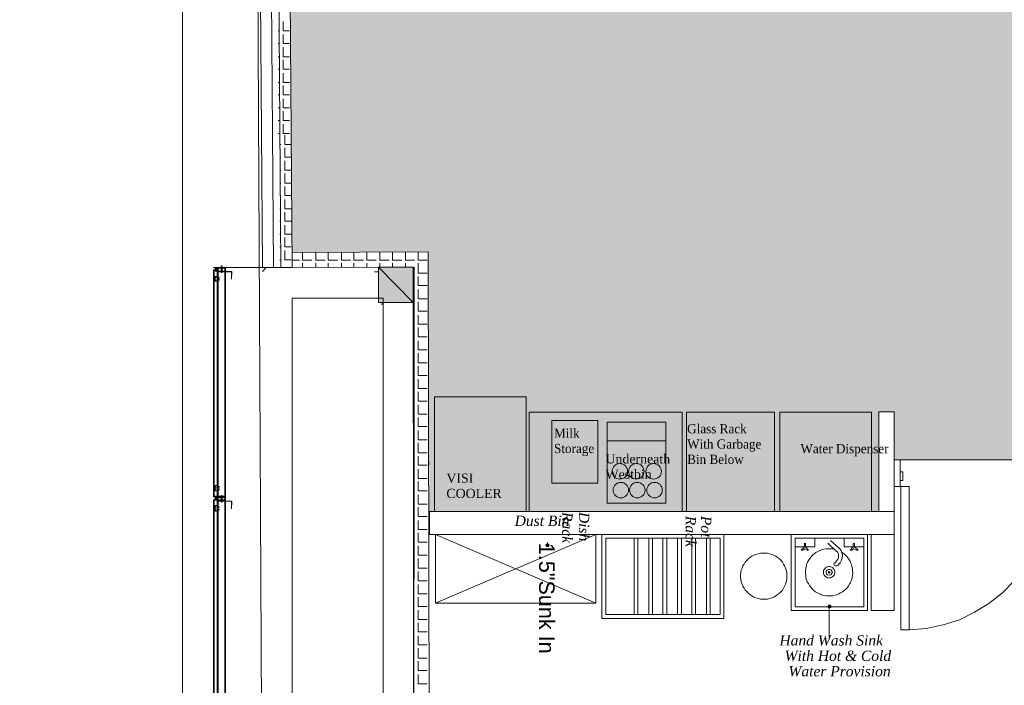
# Model space of a CAD drawing. Header units: millimetres. Extents: x 140304 to 319987, y -10756 to 142544.
# Tile 170 of 203: x 169269 to 175710, y 69028 to 73379. Entities that reach past the tile are written whole.
import ezdxf

# ---------------------------------------------------------------- set-up
doc = ezdxf.new("R2010")
doc.units = ezdxf.units.MM
doc.header["$LTSCALE"] = 10
doc.linetypes.add('ACAD_ISO02W100', pattern=[15, 12, -3])
doc.layers.get('0').update_dxf_attribs({"linetype": 'CONTINUOUS'})
doc.layers.get('Defpoints').update_dxf_attribs({"color": 253, "linetype": 'CONTINUOUS'})
for name, color, linetype, lineweight in [('A wall', 1, 'CONTINUOUS', 15), ('A3-DIM', 7, 'CONTINUOUS', 13), ('ele_15', 34, 'CONTINUOUS', 15), ('ELECT', 30, 'ACAD_ISO02W100', 30), ('EQUIPMENT', 13, 'CONTINUOUS', 18), ('FLOORING', 30, 'CONTINUOUS', 15), ('T', 2, 'CONTINUOUS', 20)]:
    doc.layers.add(name, color=color, linetype=linetype, lineweight=lineweight)
doc.layers.add('Equipment Name', color=7, linetype='CONTINUOUS')
doc.layers.add('TEXT', color=150, linetype='CONTINUOUS')
doc.layers.add('H', color=7, linetype='CONTINUOUS', lineweight=53, true_color=0x0000d1)
doc.layers.add('hatch', color=7, linetype='CONTINUOUS', lineweight=0, true_color=0x919191)
doc.styles.add('ARIAL', font='arial.ttf')
doc.styles.get("Standard").update_dxf_attribs({"font": 'verdana.ttf'})
doc.styles.add('style12', font='BOOKOSI.TTF')

# ---------------------------------------------------------------- blocks, each defined once
blk = doc.blocks.new('A$C54c34bd5')
at = {"layer": 'EQUIPMENT'}
blk.add_line((0, 407.7), (385, 407.7), dxfattribs=at)
blk.add_lwpolyline([(0, 530), (385, 530), (385, 0), (0, 0), (0, 530)], dxfattribs=at)
for centre in [(83.6, 208.4), (191.4, 208.4), (304.3, 208.4), (89.9, 85.8), (197.7, 85.8), (310.6, 85.8)]:
    blk.add_circle(centre, 50.7, dxfattribs=at)
blk = doc.blocks.new('Base lucknow')
at = {"layer": 'H', "linetype": 'Continuous'}
for points in [[(141585.8, 91425.6), (141585.8, 91656.9), (141814.2, 91656.9), (141814.2, 91425.6), (141585.8, 91425.6)], [(142681.8, 89837.1), (142686.2, 89844.5), (142693.6, 89849), (142699.6, 89844.5), (142693.6, 89837.1), (142681.8, 89837.1)], [(142686.2, 89831.3), (142681.8, 89837.1), (142693.6, 89837.1), (142693.6, 89826.8), (142686.2, 89831.3)], [(142699.6, 89831.3), (142693.6, 89826.8), (142693.6, 89837.1), (142699.6, 89844.5), (142704.1, 89837.1), (142699.6, 89831.3)], [(144529.7, 89432.3), (144526.8, 89439.7), (144529.7, 89447.1), (144537.2, 89450.1), (144537.2, 89439.7), (144529.7, 89432.3)], [(144529.7, 89432.3), (144537.2, 89439.7), (144547.5, 89439.7), (144544.6, 89432.3), (144529.7, 89432.3)], [(144537.2, 89439.7), (144537.2, 89450.1), (144544.6, 89447.1), (144547.5, 89439.7), (144537.2, 89439.7)]]:
    blk.add_hatch(color=256, dxfattribs=at).paths.add_polyline_path(points)
for points in [[(140762.7, 100502.1), (140828, 91654)], [(140833.9, 100502.1), (140899.1, 91654)], [(140564, 91664.3), (140556.6, 91664.3)], [(140556.6, 91656.9), (140556.6, 91664.3)], [(140561, 91621.3), (140561, 91667.3)], [(140561, 91664.3), (140561, 91656.9)], [(140561, 91664.3), (140561, 91656.9)], [(140564, 91664.3), (140564, 91656.9)], [(140538.7, 91654), (140507.6, 91654)], [(140531.3, 91639.2), (140507.6, 91639.2)], [(140507.6, 91639.2), (140507.6, 91361.8)], [(140531.3, 91639.2), (140507.6, 91639.2)], [(140507.6, 91639.2), (140507.6, 91361.8)], [(140531.3, 91636.1), (140510.6, 91636.1)], [(140510.6, 91636.1), (140510.6, 91361.8)], [(140531.3, 91636.1), (140510.6, 91636.1)], [(140510.6, 91636.1), (140510.6, 91361.8)], [(140531.3, 91654), (140518, 91654)], [(140518, 91654), (140531.3, 91654)], [(140525.4, 91649.5), (140518, 91654)], [(140518, 91654), (140518, 91639.2)], [(140518, 91643.5), (140518, 91649.5)], [(140518, 91649.5), (140525.4, 91649.5)], [(140525.4, 91639.2), (140518, 91643.5)], [(140518, 91639.2), (140525.4, 91639.2)], [(140518, 91631.7), (140531.3, 91636.1)], [(140535.8, 91631.7), (140518, 91631.7)], [(140535.8, 91596.1), (140518, 91596.1)], [(140518, 91596.1), (140518, 91565)], [(140520.9, 91642.1), (140520.9, 91651)], [(140520.9, 91642.1), (140520.9, 91651)], [(140520.9, 91642.1), (140520.9, 91651)], [(140520.9, 91642.1), (140520.9, 91651)], [(140531.3, 91639.2), (140520.9, 91639.2)], [(140520.9, 91639.2), (140531.3, 91639.2)], [(140523.9, 91642.1), (140523.9, 91652.4)], [(140523.9, 91642.1), (140523.9, 91651)], [(140523.9, 91642.1), (140523.9, 91651)], [(140523.9, 91642.1), (140523.9, 91651)], [(140525.4, 91639.2), (140525.4, 91628.7)], [(140526.9, 91642.1), (140528.4, 91652.4)], [(140531.3, 91636.1), (140531.3, 91654)], [(140531.3, 91654), (140531.3, 91639.2)], [(140531.3, 91639.2), (140531.3, 91654)], [(140531.3, 91649.5), (140531.3, 91643.5)], [(140531.3, 91643.5), (140531.3, 91649.5)], [(140531.3, 91649.5), (140531.3, 91643.5)], [(140531.3, 91643.5), (140531.3, 91649.5)], [(140531.3, 91646.6), (140538.7, 91646.6)], [(140531.3, 91646.6), (140538.7, 91646.6)], [(140531.3, 91636.1), (140531.3, 91361.8)], [(140531.3, 91596.1), (140531.3, 91565)], [(140535.8, 91654), (140535.8, 91628.7)], [(140584.7, 91654), (140535.8, 91654)], [(140535.8, 91654), (140535.8, 91631.7)], [(140535.8, 91628.7), (140584.7, 91628.7)], [(140535.8, 91628.7), (140535.8, 91358.8)], [(140535.8, 91565), (140535.8, 91596.1)], [(140538.7, 91649.5), (140538.7, 91631.7)], [(140581.8, 91649.5), (140538.7, 91649.5)], [(140538.7, 91631.7), (140581.8, 91631.7)], [(140627.7, 91628.7), (140538.7, 91628.7)], [(140538.7, 91628.7), (140538.7, 91358.8)], [(140538.7, 91625.8), (140624.8, 91625.8)], [(140556.6, 91656.9), (140564, 91656.9)], [(140556.6, 91654), (140564, 91654)], [(140564, 91654), (140556.6, 91654)], [(140556.6, 91654), (140564, 91654)], [(140556.6, 91625.8), (140556.6, 91654)], [(140564, 91625.8), (140556.6, 91625.8)], [(140564, 91625.8), (140556.6, 91625.8)], [(140556.6, 91625.8), (140564, 91625.8)], [(140564, 91621.3), (140556.6, 91621.3)], [(140561, 91654), (140561, 91625.8)], [(140561, 91654), (140561, 91625.8)], [(140564, 91654), (140564, 91625.8)], [(140581.8, 91631.7), (140581.8, 91649.5)], [(140581.8, 91628.7), (140581.8, 91358.8)], [(140584.7, 91628.7), (140584.7, 91654)], [(140584.7, 91628.7), (140584.7, 91358.8)], [(140620.3, 91628.7), (140627.7, 91621.3)], [(140620.3, 91628.7), (140627.7, 91621.3)], [(140624.8, 91578.3), (140627.7, 91628.7)], [(140624.8, 91625.8), (140624.8, 91578.3)], [(140828, 91654), (141820.1, 91656.9)], [(140828, 91628.7), (140851.7, 91654)], [(141812.7, 91656.9), (141022.2, 91654)], [(141560.6, 91625.8), (141585.8, 91625.8)], [(141812.7, 91656.9), (141585.8, 91656.9)], [(141585.8, 91656.9), (141812.7, 91425.6)], [(141585.8, 91656.9), (141812.7, 91425.6)], [(141585.8, 91425.6), (141585.8, 91656.9)], [(141585.8, 91425.6), (141585.8, 91656.9)], [(141812.7, 91425.6), (141812.7, 91656.9)], [(141812.7, 91656.9), (141812.7, 91425.6)], [(141820.1, 91656.9), (141817.2, 87578.4)], [(140525.4, 91590.1), (140518, 91590.1)], [(140525.4, 91572.4), (140518, 91572.4)], [(140518, 91565), (140535.8, 91565)], [(140531.3, 91593.2), (140531.3, 91585.8)], [(140531.3, 91585.8), (140531.3, 91593.2)], [(140531.3, 91593.2), (140531.3, 91585.8)], [(140531.3, 91585.8), (140531.3, 91593.2)], [(140531.3, 91590.1), (140546.1, 91590.1)], [(140531.3, 91585.8), (140546.1, 91585.8)], [(140531.3, 91567.9), (140531.3, 91575.3)], [(140531.3, 91575.3), (140531.3, 91567.9)], [(140531.3, 91567.9), (140531.3, 91575.3)], [(140531.3, 91575.3), (140531.3, 91567.9)], [(140531.3, 91575.3), (140546.1, 91575.3)], [(140531.3, 91572.4), (140546.1, 91572.4)], [(141812.7, 91425.6), (141585.8, 91425.6)], [(141606.6, 91412.2), (141617, 91425.6)], [(140507.6, 90154.5), (140507.6, 91382.5)], [(140507.6, 90154.5), (140507.6, 91382.5)], [(140510.6, 90159), (140510.6, 91382.5)], [(140510.6, 90159), (140510.6, 91382.5)], [(140531.3, 90159), (140531.3, 91382.5)], [(140535.8, 90159), (140535.8, 91382.5)], [(140538.7, 90159), (140538.7, 91382.5)], [(140581.8, 90159), (140581.8, 91382.5)], [(140584.7, 90159), (140584.7, 91382.5)], [(144959.9, 90397.8), (144959.9, 90222.7)], [(144998.4, 90397.8), (144959.9, 90397.8)], [(144959.9, 90397.8), (144959.9, 90222.7)], [(144998.4, 90222.7), (144998.4, 90397.8)], [(145016.2, 90319.2), (144998.4, 90319.2)], [(145016.2, 90261.3), (145016.2, 90319.2)], [(144998.4, 90261.3), (145016.2, 90261.3)], [(140518, 90194.6), (140518, 90230.2)], [(140518, 90230.2), (140535.8, 90230.2)], [(140525.4, 90219.8), (140518, 90219.8)], [(140525.4, 90205), (140518, 90205)], [(140535.8, 90194.6), (140518, 90194.6)], [(140531.3, 90194.6), (140531.3, 90230.2)], [(140531.3, 90225.8), (140531.3, 90215.3)], [(140531.3, 90215.3), (140531.3, 90225.8)], [(140531.3, 90225.8), (140531.3, 90215.3)], [(140531.3, 90215.3), (140531.3, 90225.8)], [(140531.3, 90222.7), (140546.1, 90222.7)], [(140531.3, 90219.8), (140546.1, 90219.8)], [(140531.3, 90202), (140531.3, 90207.9)], [(140531.3, 90207.9), (140531.3, 90202)], [(140531.3, 90202), (140531.3, 90207.9)], [(140531.3, 90207.9), (140531.3, 90202)], [(140531.3, 90205), (140546.1, 90205)], [(140531.3, 90202), (140546.1, 90202)], [(140535.8, 90230.2), (140535.8, 90194.6)], [(144959.9, 90222.7), (144998.4, 90222.7)], [(145002.8, 90222.7), (145002.8, 89286.9)], [(145059.2, 90222.7), (145002.8, 90222.7)], [(145059.2, 89286.9), (145059.2, 90222.7)], [(140531.3, 90154.5), (140507.6, 90154.5)], [(140531.3, 90154.5), (140507.6, 90154.5)], [(140538.7, 90154.5), (140507.6, 90154.5)], [(140531.3, 90136.7), (140507.6, 90136.7)], [(140507.6, 90136.7), (140507.6, 89863.9)], [(140531.3, 90136.7), (140507.6, 90136.7)], [(140507.6, 90136.7), (140507.6, 89863.9)], [(140531.3, 90159), (140510.6, 90159)], [(140531.3, 90159), (140510.6, 90159)], [(140531.3, 90133.8), (140510.6, 90133.8)], [(140510.6, 90133.8), (140510.6, 89863.9)], [(140531.3, 90133.8), (140510.6, 90133.8)], [(140510.6, 90133.8), (140510.6, 89863.9)], [(140535.8, 90159), (140518, 90159)], [(140518, 90159), (140531.3, 90159)], [(140531.3, 90151.6), (140518, 90154.5)], [(140518, 90154.5), (140531.3, 90151.6)], [(140518, 90151.6), (140525.4, 90151.6)], [(140525.4, 90151.6), (140518, 90151.6)], [(140518, 90151.6), (140518, 90136.7)], [(140518, 90141.2), (140518, 90148.6)], [(140518, 90136.7), (140525.4, 90141.2)], [(140525.4, 90141.2), (140518, 90141.2)], [(140535.8, 90133.8), (140518, 90133.8)], [(140518, 90133.8), (140531.3, 90133.8)], [(140520.9, 90139.7), (140520.9, 90150.1)], [(140520.9, 90139.7), (140520.9, 90150.1)], [(140520.9, 90139.7), (140520.9, 90150.1)], [(140520.9, 90139.7), (140520.9, 90150.1)], [(140531.3, 90141.2), (140520.9, 90141.2)], [(140520.9, 90141.2), (140531.3, 90136.7)], [(140520.9, 90136.7), (140528.4, 90136.7)], [(140523.9, 90139.7), (140523.9, 90150.1)], [(140523.9, 90139.7), (140523.9, 90150.1)], [(140523.9, 90139.7), (140523.9, 90150.1)], [(140523.9, 90139.7), (140523.9, 90150.1)], [(140525.4, 90151.6), (140525.4, 90161.9)], [(140525.4, 90141.2), (140525.4, 90130.8)], [(140526.9, 90139.7), (140528.4, 90150.1)], [(140531.3, 90159), (140531.3, 90141.2)], [(140531.3, 90133.8), (140531.3, 90151.6)], [(140531.3, 90151.6), (140531.3, 90141.2)], [(140531.3, 90136.7), (140531.3, 90151.6)], [(140531.3, 90148.6), (140538.7, 90148.6)], [(140531.3, 90144.2), (140538.7, 90144.2)], [(140531.3, 90133.8), (140531.3, 89863.9)], [(140535.8, 90133.8), (140535.8, 90159)], [(140535.8, 90159), (140584.7, 90159)], [(140535.8, 90141.2), (140535.8, 90159)], [(140535.8, 90154.5), (140535.8, 90126.4)], [(140584.7, 90154.5), (140535.8, 90154.5)], [(140535.8, 90151.6), (140535.8, 90133.8)], [(140584.7, 90133.8), (140535.8, 90133.8)], [(140535.8, 90126.4), (140584.7, 90126.4)], [(140535.8, 90126.4), (140535.8, 89856.5)], [(140538.7, 90136.7), (140538.7, 90154.5)], [(140538.7, 90154.5), (140581.8, 90154.5)], [(140538.7, 90151.6), (140538.7, 90130.8)], [(140581.8, 90151.6), (140538.7, 90151.6)], [(140581.8, 90136.7), (140538.7, 90136.7)], [(140538.7, 90130.8), (140581.8, 90130.8)], [(140538.7, 90126.4), (140624.8, 90126.4)], [(140627.7, 90126.4), (140538.7, 90126.4)], [(140538.7, 90126.4), (140538.7, 89856.5)], [(140549.2, 90126.4), (140543.2, 90126.4)], [(140556.6, 90126.4), (140549.2, 90126.4)], [(140564, 90161.9), (140556.6, 90161.9)], [(140556.6, 90159), (140564, 90159)], [(140556.6, 90154.5), (140564, 90154.5)], [(140564, 90154.5), (140556.6, 90154.5)], [(140556.6, 90154.5), (140564, 90154.5)], [(140556.6, 90126.4), (140556.6, 90154.5)], [(140564, 90126.4), (140556.6, 90126.4)], [(140556.6, 90123.4), (140564, 90126.4)], [(140564, 90123.4), (140556.6, 90123.4)], [(140564, 90123.4), (140556.6, 90123.4)], [(140564, 90123.4), (140556.6, 90123.4)], [(140561, 90119), (140561, 90166.4)], [(140561, 90154.5), (140561, 90126.4)], [(140561, 90154.5), (140561, 90126.4)], [(140564, 90154.5), (140564, 90126.4)], [(140571.4, 90126.4), (140564, 90126.4)], [(140577.3, 90126.4), (140571.4, 90126.4)], [(140581.8, 90154.5), (140581.8, 90136.7)], [(140581.8, 90130.8), (140581.8, 90151.6)], [(140581.8, 90126.4), (140581.8, 89856.5)], [(140584.7, 90159), (140584.7, 90133.8)], [(140584.7, 90126.4), (140584.7, 90154.5)], [(140584.7, 90126.4), (140584.7, 89856.5)], [(140627.7, 90126.4), (140620.3, 90126.4)], [(140624.8, 90126.4), (140624.8, 90077.4)], [(140624.8, 90077.4), (140627.7, 90126.4)], [(140535.8, 90098.2), (140518, 90098.2)], [(140518, 90098.2), (140518, 90062.6)], [(140525.4, 90087.8), (140518, 90087.8)], [(140525.4, 90070), (140518, 90070)], [(140518, 90062.6), (140535.8, 90062.6)], [(140531.3, 90098.2), (140531.3, 90062.6)], [(140531.3, 90090.8), (140531.3, 90083.3)], [(140531.3, 90083.3), (140531.3, 90090.8)], [(140531.3, 90090.8), (140531.3, 90083.3)], [(140531.3, 90083.3), (140531.3, 90090.8)], [(140531.3, 90090.8), (140546.1, 90090.8)], [(140531.3, 90087.8), (140546.1, 90087.8)], [(140531.3, 90065.6), (140531.3, 90073)], [(140531.3, 90073), (140531.3, 90065.6)], [(140531.3, 90065.6), (140531.3, 90073)], [(140531.3, 90073), (140531.3, 90065.6)], [(140531.3, 90073), (140546.1, 90073)], [(140531.3, 90070), (140546.1, 90070)], [(140535.8, 90062.6), (140535.8, 90098.2)], [(141919.5, 89909.9), (141919.5, 90059.6)], [(140507.6, 88653.6), (140507.6, 89884.6)], [(140507.6, 88653.6), (140507.6, 89884.6)], [(140510.6, 88656.6), (140510.6, 89884.6)], [(140510.6, 88656.6), (140510.6, 89884.6)], [(140531.3, 88656.6), (140531.3, 89884.6)], [(140535.8, 88656.6), (140535.8, 89884.6)], [(140538.7, 88656.6), (140538.7, 89884.6)], [(140581.8, 88656.6), (140581.8, 89884.6)], [(140584.7, 88656.6), (140584.7, 89884.6)], [(145668.8, 89528.6), (145745.9, 89607.3)], [(145579.8, 89457.5), (145668.8, 89528.6)], [(145486.3, 89401.1), (145579.8, 89457.5)], [(145280.2, 89318.1), (145387, 89350.7)], [(145387, 89350.7), (145486.3, 89401.1)], [(145002.8, 89286.9), (145059.2, 89286.9)], [(145059.2, 89286.9), (145170.4, 89294.3)], [(145170.4, 89294.3), (145280.2, 89318.1)]]:
    blk.add_lwpolyline(points)
at = {"layer": 'A wall', "ltscale": 0.25}
for points in [[(140828, 87446.4), (140762.7, 100502.1)], [(140955.5, 100502.1), (141022.2, 91654)], [(140921.2, 95383.4), (140948, 91654)], [(141912.1, 91756.3), (141019.3, 91753.3)], [(141919.5, 87680.7), (141912.1, 91756.3)], [(140584.7, 91654), (141022.2, 91654)], [(141019.3, 91654), (141820.1, 91656.9)], [(141817.2, 87581.4), (141812.7, 91656.9)], [(141022.2, 91453.8), (141022.2, 87532.4)], [(141022.2, 91453.8), (141617, 91453.8)], [(141617, 91453.8), (141617, 87532.4)], [(144860.5, 90059.6), (144860.5, 90710.7)], [(144860.5, 90710.7), (144959.9, 90710.7)], [(144959.9, 90710.7), (144959.9, 90059.6)], [(141919.5, 90059.6), (144959.9, 90059.6)], [(144959.9, 90059.6), (144860.5, 90059.6)], [(144959.9, 89411.5), (144959.9, 90059.6)], [(144959.9, 89909.9), (141919.5, 89909.9)], [(144959.9, 89909.9), (144810, 89909.9)], [(144810, 89909.9), (144810, 89411.5)], [(144810, 89411.5), (144959.9, 89411.5)]]:
    blk.add_lwpolyline(points, dxfattribs=at)
at = {"layer": 'A3-DIM'}
blk.add_lwpolyline([(142553, 90059.6), (141953, 90059.6), (141953, 90809.6), (142553, 90809.6)], close=True, dxfattribs=at)
at = {"layer": 'EQUIPMENT', "color": 32, "ltscale": 0.2}
for points in [[(143573.4, 90709.6), (142573.1, 90709.6), (142573.1, 90059.6), (143573.4, 90059.6)], [(143602.6, 90059.6), (144177.6, 90059.6), (144177.6, 90709.6), (143602.6, 90709.6)]]:
    blk.add_lwpolyline(points, close=True, dxfattribs=at)
at = {"layer": 'EQUIPMENT'}
for points in [[(144211.1, 90059.6), (144811.1, 90059.6), (144811.1, 90709.6), (144211.1, 90709.6)], [(143020.9, 90245.6), (142720.9, 90245.6), (142720.9, 90654.1), (143020.9, 90654.1)]]:
    blk.add_lwpolyline(points, close=True, dxfattribs=at)
for points in [[(143009.5, 89909.9), (141959.5, 89909.9)], [(141959.5, 89909.9), (141959.5, 89460.5)], [(141959.5, 89909.9), (143009.5, 89460.5)], [(143009.5, 89909.9), (141959.5, 89460.5)], [(142692.2, 89849), (142692.2, 89856.5)], [(143009.5, 89460.5), (143009.5, 89909.9)], [(143048.1, 89909.9), (143048.1, 89361.1)], [(143846.1, 89909.9), (143048.1, 89909.9)], [(143073.4, 89884.6), (143073.4, 89386.3)], [(143820.8, 89884.6), (143073.4, 89884.6)], [(143258.8, 89884.6), (143284, 89884.6)], [(143258.8, 89386.3), (143258.8, 89884.6)], [(143284, 89884.6), (143284, 89386.3)], [(143378.9, 89884.6), (143355.1, 89884.6)], [(143355.1, 89884.6), (143355.1, 89386.3)], [(143378.9, 89386.3), (143378.9, 89884.6)], [(143472.3, 89884.6), (143447.1, 89884.6)], [(143447.1, 89884.6), (143447.1, 89386.3)], [(143472.3, 89386.3), (143472.3, 89884.6)], [(143568.7, 89884.6), (143543.5, 89884.6)], [(143543.5, 89884.6), (143543.5, 89386.3)], [(143568.7, 89386.3), (143568.7, 89884.6)], [(143660.7, 89884.6), (143635.4, 89884.6)], [(143635.4, 89884.6), (143635.4, 89386.3)], [(143660.7, 89386.3), (143660.7, 89884.6)], [(143757, 89884.6), (143731.9, 89884.6)], [(143731.9, 89884.6), (143731.9, 89386.3)], [(143757, 89386.3), (143757, 89884.6)], [(143820.8, 89386.3), (143820.8, 89884.6)], [(143846.1, 89361.1), (143846.1, 89909.9)], [(144784.8, 89909.9), (144286.6, 89909.9)], [(144286.6, 89909.9), (144286.6, 89411.5)], [(144761.1, 89884.6), (144311.7, 89884.6)], [(144311.7, 89884.6), (144311.7, 89436.7)], [(144440.8, 89884.6), (144311.7, 89884.6)], [(144311.7, 89884.6), (144311.7, 89828.2)], [(144440.8, 89828.2), (144440.8, 89884.6)], [(144543.1, 89869.8), (144600.9, 89820.8)], [(144632, 89884.6), (144761.1, 89884.6)], [(144632, 89828.2), (144632, 89884.6)], [(144761.1, 89884.6), (144761.1, 89828.2)], [(144761.1, 89436.7), (144761.1, 89884.6)], [(144784.8, 89411.5), (144784.8, 89909.9)], [(142684.8, 89846.1), (142681.8, 89838.7)], [(142681.8, 89838.7), (142692.2, 89838.7)], [(142681.8, 89838.7), (142684.8, 89831.3)], [(142692.2, 89838.7), (142681.8, 89838.7)], [(142684.8, 89846.1), (142692.2, 89849)], [(142692.2, 89838.7), (142684.8, 89846.1)], [(142692.2, 89838.7), (142684.8, 89846.1)], [(142684.8, 89831.3), (142692.2, 89838.7)], [(142684.8, 89831.3), (142692.2, 89838.7)], [(142692.2, 89828.2), (142684.8, 89831.3)], [(142699.6, 89846.1), (142692.2, 89849)], [(142692.2, 89849), (142692.2, 89838.7)], [(142692.2, 89849), (142692.2, 89838.7)], [(142699.6, 89846.1), (142692.2, 89838.7)], [(142692.2, 89838.7), (142699.6, 89846.1)], [(142699.6, 89831.3), (142692.2, 89838.7)], [(142692.2, 89838.7), (142692.2, 89828.2)], [(142699.6, 89831.3), (142692.2, 89838.7)], [(142692.2, 89838.7), (142702.6, 89838.7)], [(142692.2, 89838.7), (142702.6, 89838.7)], [(142692.2, 89838.7), (142692.2, 89828.2)], [(142692.2, 89828.2), (142699.6, 89831.3)], [(142702.6, 89838.7), (142699.6, 89846.1)], [(142702.6, 89838.7), (142699.6, 89831.3)], [(144311.7, 89828.2), (144440.8, 89828.2)], [(144372.6, 89828.2), (144351.8, 89806)], [(144351.8, 89806), (144362.1, 89806)], [(144362.1, 89806), (144375.5, 89816.4)], [(144372.6, 89852), (144372.6, 89828.2)], [(144375.5, 89816.4), (144390.3, 89806)], [(144380, 89828.2), (144380, 89852)], [(144400.7, 89806), (144380, 89828.2)], [(144390.3, 89806), (144400.7, 89806)], [(144448.2, 89791.1), (144437.8, 89782.3)], [(144460, 89798.6), (144448.2, 89791.1)], [(144473.4, 89804.5), (144460, 89798.6)], [(144486.8, 89809), (144473.4, 89804.5)], [(144500.1, 89813.4), (144486.8, 89809)], [(144514.9, 89816.4), (144500.1, 89813.4)], [(144528.3, 89816.4), (144514.9, 89816.4)], [(144525.3, 89852), (144583.1, 89798.6)], [(144543.1, 89816.4), (144528.3, 89816.4)], [(144557.9, 89814.9), (144543.1, 89816.4)], [(144565.4, 89813.4), (144557.9, 89814.9)], [(144590.6, 89792.7), (144584.6, 89800.1)], [(144595, 89783.7), (144590.6, 89792.7)], [(144603.9, 89816.4), (144598, 89822.3)], [(144612.8, 89804.5), (144603.9, 89816.4)], [(144618.8, 89792.7), (144612.8, 89804.5)], [(144620.2, 89791.1), (144614.3, 89795.6)], [(144621.7, 89777.9), (144618.8, 89792.7)], [(144632, 89782.3), (144620.2, 89791.1)], [(144761.1, 89828.2), (144632, 89828.2)], [(144672.2, 89806), (144692.9, 89828.2)], [(144682.5, 89806), (144672.2, 89806)], [(144695.9, 89816.4), (144682.5, 89806)], [(144692.9, 89828.2), (144692.9, 89852)], [(144710.7, 89806), (144695.9, 89816.4)], [(144700.3, 89852), (144700.3, 89828.2)], [(144700.3, 89828.2), (144725.5, 89806)], [(144725.5, 89806), (144710.7, 89806)], [(143985.5, 89727.4), (143978.1, 89715.6)], [(143995.8, 89739.3), (143985.5, 89727.4)], [(144004.7, 89749.7), (143995.8, 89739.3)], [(144016.6, 89758.5), (144004.7, 89749.7)], [(144028.4, 89767.4), (144016.6, 89758.5)], [(144041.8, 89773.4), (144028.4, 89767.4)], [(144055.2, 89779.3), (144041.8, 89773.4)], [(144070, 89783.7), (144055.2, 89779.3)], [(144084.8, 89786.8), (144070, 89783.7)], [(144099.6, 89788.2), (144084.8, 89786.8)], [(144107, 89788.2), (144099.6, 89788.2)], [(144114.4, 89788.2), (144107, 89788.2)], [(144130.8, 89786.8), (144114.4, 89788.2)], [(144145.6, 89783.7), (144130.8, 89786.8)], [(144159, 89779.3), (144145.6, 89783.7)], [(144172.3, 89773.4), (144159, 89779.3)], [(144185.7, 89767.4), (144172.3, 89773.4)], [(144197.5, 89758.5), (144185.7, 89767.4)], [(144209.4, 89749.7), (144197.5, 89758.5)], [(144219.8, 89739.3), (144209.4, 89749.7)], [(144228.7, 89727.4), (144219.8, 89739.3)], [(144236.1, 89715.6), (144228.7, 89727.4)], [(144393.3, 89727.4), (144387.4, 89712.6)], [(144400.7, 89739.3), (144393.3, 89727.4)], [(144408.1, 89752.6), (144400.7, 89739.3)], [(144417.1, 89763), (144408.1, 89752.6)], [(144426, 89773.4), (144417.1, 89763)], [(144437.8, 89782.3), (144426, 89773.4)], [(144583.1, 89734.8), (144571.3, 89721.4)], [(144583.1, 89736.3), (144592, 89748.2)], [(144592, 89748.2), (144595, 89757.1)], [(144596.5, 89774.8), (144595, 89783.7)], [(144595, 89757.1), (144596.5, 89766)], [(144596.5, 89766), (144596.5, 89774.8)], [(144606.9, 89724.5), (144614.3, 89737.8)], [(144614.3, 89737.8), (144618.8, 89751.1)], [(144618.8, 89751.1), (144621.7, 89764.5)], [(144621.7, 89764.5), (144621.7, 89777.9)], [(144642.5, 89773.4), (144632, 89782.3)], [(144652.8, 89763), (144642.5, 89773.4)], [(144661.7, 89751.1), (144652.8, 89763)], [(144669.1, 89739.3), (144661.7, 89751.1)], [(144675.1, 89725.9), (144669.1, 89739.3)], [(143960.2, 89675.5), (143957.3, 89660.7)], [(143964.7, 89688.8), (143960.2, 89675.5)], [(143970.6, 89703.7), (143964.7, 89688.8)], [(143978.1, 89715.6), (143970.6, 89703.7)], [(144243.5, 89703.7), (144236.1, 89715.6)], [(144249.5, 89688.8), (144243.5, 89703.7)], [(144253.9, 89675.5), (144249.5, 89688.8)], [(144256.9, 89660.7), (144253.9, 89675.5)], [(144381.4, 89684.4), (144380, 89669.6)], [(144380, 89669.6), (144380, 89654.8)], [(144384.4, 89699.2), (144381.4, 89684.4)], [(144385.9, 89706.6), (144384.4, 89699.2)], [(144387.4, 89712.6), (144385.9, 89706.6)], [(144498.6, 89674), (144497.1, 89666.6)], [(144497.1, 89666.6), (144497.1, 89659.2)], [(144501.6, 89680), (144498.6, 89674)], [(144506, 89685.9), (144501.6, 89680)], [(144510.5, 89691.8), (144506, 89685.9)], [(144516.4, 89694.8), (144510.5, 89691.8)], [(144517.9, 89674), (144514.9, 89666.6)], [(144514.9, 89666.6), (144514.9, 89657.7)], [(144523.8, 89697.7), (144516.4, 89694.8)], [(144523.8, 89678.5), (144517.9, 89674)], [(144531.2, 89699.2), (144523.8, 89697.7)], [(144529.7, 89681.4), (144523.8, 89678.5)], [(144538.6, 89681.4), (144529.7, 89681.4)], [(144531.2, 89666.6), (144529.7, 89660.7)], [(144538.6, 89699.2), (144531.2, 89699.2)], [(144537.2, 89666.6), (144531.2, 89666.6)], [(144540.1, 89660.7), (144537.2, 89666.6)], [(144546, 89697.7), (144538.6, 89699.2)], [(144546, 89678.5), (144538.6, 89681.4)], [(144552, 89694.8), (144546, 89697.7)], [(144550.5, 89674), (144546, 89678.5)], [(144553.5, 89666.6), (144550.5, 89674)], [(144557.9, 89691.8), (144552, 89694.8)], [(144553.5, 89657.7), (144553.5, 89666.6)], [(144563.9, 89685.9), (144557.9, 89691.8)], [(144566.8, 89680), (144563.9, 89685.9)], [(144568.3, 89724.5), (144565.4, 89717.1)], [(144565.4, 89717.1), (144566.8, 89708.2)], [(144566.8, 89708.2), (144575.7, 89703.7)], [(144569.8, 89674), (144566.8, 89680)], [(144571.3, 89666.6), (144569.8, 89674)], [(144571.3, 89659.2), (144571.3, 89666.6)], [(144575.7, 89703.7), (144584.6, 89705.1)], [(144600.9, 89717.1), (144589.1, 89703.7)], [(144602.4, 89718.5), (144606.9, 89724.5)], [(144681.1, 89714), (144675.1, 89725.9)], [(144684, 89699.2), (144681.1, 89714)], [(144687, 89685.9), (144684, 89699.2)], [(144688.5, 89672.5), (144687, 89685.9)], [(144689.9, 89657.7), (144688.5, 89672.5)], [(143957.3, 89660.7), (143955.8, 89645.9)], [(143955.8, 89645.9), (143955.8, 89636.9)], [(143955.8, 89636.9), (143955.8, 89629.5)], [(143955.8, 89629.5), (143957.3, 89614.7)], [(143957.3, 89614.7), (143960.2, 89599.9)], [(143960.2, 89599.9), (143964.7, 89585.1)], [(144249.5, 89585.1), (144253.9, 89599.9)], [(144253.9, 89599.9), (144256.9, 89614.7)], [(144258.3, 89645.9), (144256.9, 89660.7)], [(144256.9, 89614.7), (144258.3, 89629.5)], [(144258.3, 89636.9), (144258.3, 89645.9)], [(144258.3, 89629.5), (144258.3, 89636.9)], [(144380, 89654.8), (144381.4, 89641.4)], [(144381.4, 89641.4), (144382.9, 89626.6)], [(144382.9, 89626.6), (144387.4, 89613.2)], [(144387.4, 89613.2), (144391.8, 89599.9)], [(144391.8, 89599.9), (144399.2, 89588)], [(144497.1, 89659.2), (144498.6, 89651.7)], [(144498.6, 89651.7), (144501.6, 89644.3)], [(144501.6, 89644.3), (144506, 89638.5)], [(144506, 89638.5), (144510.5, 89634)], [(144510.5, 89634), (144516.4, 89629.5)], [(144514.9, 89657.7), (144517.9, 89651.7)], [(144516.4, 89629.5), (144523.8, 89626.6)], [(144517.9, 89651.7), (144523.8, 89645.9)], [(144523.8, 89645.9), (144529.7, 89642.9)], [(144523.8, 89626.6), (144531.2, 89625.1)], [(144529.7, 89660.7), (144534.2, 89656.2)], [(144534.2, 89656.2), (144540.1, 89660.7)], [(144534.2, 89642.9), (144546, 89645.9)], [(144534.2, 89625.1), (144546, 89626.6)], [(144546, 89645.9), (144550.5, 89651.7)], [(144546, 89626.6), (144552, 89629.5)], [(144550.5, 89651.7), (144553.5, 89657.7)], [(144552, 89629.5), (144557.9, 89634)], [(144557.9, 89634), (144563.9, 89638.5)], [(144563.9, 89638.5), (144566.8, 89644.3)], [(144566.8, 89644.3), (144569.8, 89651.7)], [(144569.8, 89651.7), (144571.3, 89659.2)], [(144673.6, 89594), (144676.6, 89601.4)], [(144676.6, 89601.4), (144682.5, 89614.7)], [(144682.5, 89614.7), (144685.4, 89629.5)], [(144685.4, 89629.5), (144688.5, 89642.9)], [(144688.5, 89642.9), (144689.9, 89657.7)], [(143964.7, 89585.1), (143970.6, 89571.7)], [(143970.6, 89571.7), (143978.1, 89558.3)], [(143978.1, 89558.3), (143985.5, 89546.5)], [(143985.5, 89546.5), (143995.8, 89536.1)], [(143995.8, 89536.1), (144004.7, 89525.7)], [(144209.4, 89525.7), (144219.8, 89536.1)], [(144219.8, 89536.1), (144228.7, 89546.5)], [(144228.7, 89546.5), (144236.1, 89558.3)], [(144236.1, 89558.3), (144243.5, 89571.7)], [(144243.5, 89571.7), (144249.5, 89585.1)], [(144399.2, 89588), (144406.6, 89576.2)], [(144406.6, 89576.2), (144414.1, 89564.3)], [(144414.1, 89564.3), (144424.5, 89553.9)], [(144424.5, 89553.9), (144434.8, 89543.5)], [(144434.8, 89543.5), (144445.2, 89534.6)], [(144445.2, 89534.6), (144458.6, 89527.2)], [(144609.8, 89527.2), (144621.7, 89534.6)], [(144621.7, 89534.6), (144633.6, 89543.5)], [(144633.6, 89543.5), (144644, 89552.4)], [(144644, 89552.4), (144654.3, 89562.8)], [(144654.3, 89562.8), (144661.7, 89574.6)], [(144661.7, 89574.6), (144670.6, 89588)], [(144670.6, 89588), (144673.6, 89594)], [(144004.7, 89525.7), (144016.6, 89516.8)], [(144016.6, 89516.8), (144028.4, 89507.9)], [(144028.4, 89507.9), (144041.8, 89500.5)], [(144041.8, 89500.5), (144055.2, 89494.6)], [(144055.2, 89494.6), (144070, 89490.1)], [(144070, 89490.1), (144084.8, 89487.2)], [(144084.8, 89487.2), (144099.6, 89485.7)], [(144099.6, 89485.7), (144107, 89485.7)], [(144107, 89485.7), (144114.4, 89485.7)], [(144114.4, 89485.7), (144130.8, 89487.2)], [(144130.8, 89487.2), (144145.6, 89490.1)], [(144145.6, 89490.1), (144159, 89494.6)], [(144159, 89494.6), (144172.3, 89500.5)], [(144172.3, 89500.5), (144185.7, 89507.9)], [(144185.7, 89507.9), (144197.5, 89516.8)], [(144197.5, 89516.8), (144209.4, 89525.7)], [(144458.6, 89527.2), (144471.9, 89521.2)], [(144471.9, 89521.2), (144477.8, 89518.3)], [(144477.8, 89518.3), (144485.2, 89515.4)], [(144485.2, 89515.4), (144500.1, 89510.9)], [(144500.1, 89510.9), (144513.4, 89509.4)], [(144513.4, 89509.4), (144528.3, 89507.9)], [(144528.3, 89507.9), (144543.1, 89507.9)], [(144543.1, 89507.9), (144556.5, 89509.4)], [(144556.5, 89509.4), (144571.3, 89512.3)], [(144571.3, 89512.3), (144584.6, 89515.4)], [(144584.6, 89515.4), (144598, 89521.2)], [(144598, 89521.2), (144609.8, 89527.2)], [(141959.5, 89460.5), (143009.5, 89460.5)], [(144286.6, 89411.5), (144784.8, 89411.5)], [(144311.7, 89436.7), (144761.1, 89436.7)], [(144525.3, 89439.7), (144529.7, 89447.1)], [(144535.7, 89439.7), (144525.3, 89439.7)], [(144535.7, 89439.7), (144525.3, 89439.7)], [(144525.3, 89439.7), (144529.7, 89432.3)], [(144535.7, 89450.1), (144529.7, 89447.1)], [(144529.7, 89447.1), (144535.7, 89439.7)], [(144529.7, 89447.1), (144535.7, 89439.7)], [(144529.7, 89432.3), (144535.7, 89439.7)], [(144535.7, 89439.7), (144529.7, 89432.3)], [(144529.7, 89432.3), (144535.7, 89432.3)], [(144535.7, 89439.7), (144535.7, 89450.1)], [(144535.7, 89439.7), (144535.7, 89450.1)], [(144535.7, 89450.1), (144543.1, 89447.1)], [(144543.1, 89447.1), (144535.7, 89439.7)], [(144543.1, 89447.1), (144535.7, 89439.7)], [(144535.7, 89432.3), (144535.7, 89439.7)], [(144535.7, 89432.3), (144535.7, 89439.7)], [(144535.7, 89439.7), (144543.1, 89432.3)], [(144535.7, 89439.7), (144543.1, 89432.3)], [(144547.5, 89439.7), (144535.7, 89439.7)], [(144535.7, 89439.7), (144547.5, 89439.7)], [(144543.1, 89432.3), (144535.7, 89432.3)], [(144535.7, 89432.3), (144535.7, 89421.9)], [(144535.7, 89421.9), (144535.7, 89223.2)], [(144547.5, 89439.7), (144543.1, 89447.1)], [(144543.1, 89432.3), (144547.5, 89439.7)], [(143048.1, 89361.1), (143846.1, 89361.1)], [(143073.4, 89386.3), (143820.8, 89386.3)], [(143284, 89386.3), (143258.8, 89386.3)], [(143355.1, 89386.3), (143378.9, 89386.3)], [(143447.1, 89386.3), (143472.3, 89386.3)], [(143543.5, 89386.3), (143568.7, 89386.3)], [(143635.4, 89386.3), (143660.7, 89386.3)], [(143731.9, 89386.3), (143757, 89386.3)]]:
    blk.add_lwpolyline(points, dxfattribs=at)
at = {"layer": 'hatch', "color": 5, "true_color": 0x0e19f1}
for points in [[(140963.1, 93202.6), (140963.1, 93263.4)], [(140930.5, 93202.6), (140937.9, 93202.6)], [(140963.1, 93202.6), (141005.5, 93202.6)], [(140963.1, 93118.1), (140963.1, 93178.9)], [(140930.5, 93118.1), (140937.9, 93118.1)], [(140963.1, 93118.1), (141005.5, 93118.1)], [(140963.1, 93032.1), (140963.1, 93095.8)], [(140930.5, 93032.1), (140937.9, 93032.1)], [(140963.1, 93032.1), (141005.5, 93032.1)], [(140930.5, 92950.4), (140937.9, 92950.4)], [(140963.1, 92950.4), (140963.1, 93011.3)], [(140963.1, 92950.4), (141005.5, 92950.4)], [(140963.1, 92864.4), (140963.1, 92925.3)], [(140930.5, 92864.4), (140937.9, 92864.4)], [(140963.1, 92864.4), (141005.5, 92864.4)], [(140963.1, 92782.8), (140963.1, 92843.6)], [(140930.5, 92782.8), (140937.9, 92782.8)], [(140963.1, 92782.8), (141005.5, 92782.8)], [(140963.1, 92698.3), (140963.1, 92757.6)], [(140930.5, 92698.3), (140937.9, 92698.3)], [(140963.1, 92698.3), (141005.5, 92698.3)], [(140963.1, 92615.3), (140963.1, 92676.1)], [(140930.5, 92615.3), (140937.9, 92615.3)], [(140963.1, 92615.3), (141005.5, 92615.3)], [(140963.1, 92530.8), (140963.1, 92591.6)], [(140930.5, 92530.8), (140937.9, 92530.8)], [(140963.1, 92530.8), (141005.5, 92530.8)], [(140973.8, 92459.5), (140973.8, 92518.8)], [(140941.1, 92459.5), (140948.5, 92459.5)], [(140973.8, 92459.5), (141016.1, 92459.5)], [(140973.8, 92376.4), (140973.8, 92437.2)], [(140941.1, 92376.4), (140948.5, 92376.4)], [(140973.8, 92376.4), (141016.1, 92376.4)], [(140973.8, 92291.9), (140973.8, 92352.7)], [(140941.1, 92291.9), (140948.5, 92291.9)], [(140973.8, 92291.9), (141016.1, 92291.9)], [(140973.8, 92205.9), (140973.8, 92269.6)], [(140941.1, 92205.9), (140948.5, 92205.9)], [(140973.8, 92205.9), (141016.1, 92205.9)], [(140973.8, 92124.3), (140973.8, 92185.1)], [(140941.1, 92124.3), (140948.5, 92124.3)], [(140973.8, 92124.3), (141016.1, 92124.3)], [(140973.8, 92038.2), (140973.8, 92099.1)], [(140941.1, 92038.2), (140948.5, 92038.2)], [(140973.8, 92038.2), (141016.1, 92038.2)], [(140973.8, 91956.7), (140973.8, 92017.5)], [(140941.1, 91956.7), (140948.5, 91956.7)], [(140973.8, 91956.7), (141016.1, 91956.7)], [(140973.8, 91872.2), (140973.8, 91931.5)], [(140941.1, 91872.2), (140948.5, 91872.2)], [(140973.8, 91872.2), (141016.1, 91872.2)], [(140941.1, 91789.1), (140948.5, 91789.1)], [(140973.8, 91789.1), (140973.8, 91849.9)], [(140973.8, 91789.1), (141016.1, 91789.1)], [(140973.8, 91704.6), (140973.8, 91765.4)], [(141090.5, 91702.9), (141090.5, 91753.3)], [(141176.5, 91702.9), (141176.5, 91753.3)], [(141258.1, 91702.9), (141258.1, 91753.3)], [(141344.1, 91702.9), (141344.1, 91753.3)], [(141425.6, 91702.9), (141425.6, 91753.3)], [(141510.2, 91702.9), (141510.2, 91753.3)], [(141596.2, 91702.9), (141596.2, 91753.3)], [(141677.8, 91702.9), (141677.8, 91753.3)], [(141763.8, 91702.9), (141763.8, 91753.3)], [(141845.4, 91702.9), (141845.4, 91753.3)], [(140941.1, 91704.6), (140948.5, 91704.6)], [(140973.8, 91704.6), (141016.1, 91704.6)], [(141019.3, 91702.9), (141069.7, 91702.9)], [(141090.5, 91702.9), (141151.3, 91702.9)], [(141090.5, 91654), (141090.5, 91682.1)], [(141176.5, 91702.9), (141237.3, 91702.9)], [(141176.5, 91654), (141176.5, 91682.1)], [(141258.1, 91702.9), (141318.8, 91702.9)], [(141258.1, 91654), (141258.1, 91682.1)], [(141344.1, 91702.9), (141403.4, 91702.9)], [(141344.1, 91654), (141344.1, 91682.1)], [(141425.6, 91702.9), (141489.4, 91702.9)], [(141425.6, 91654), (141425.6, 91682.1)], [(141510.2, 91702.9), (141571, 91702.9)], [(141510.2, 91654), (141510.2, 91682.1)], [(141596.2, 91702.9), (141657, 91702.9)], [(141596.2, 91654), (141596.2, 91682.1)], [(141677.8, 91702.9), (141738.6, 91702.9)], [(141677.8, 91656.9), (141677.8, 91682.1)], [(141763.8, 91702.9), (141823.1, 91702.9)], [(141763.8, 91656.9), (141763.8, 91682.1)], [(141845.4, 91702.9), (141906.1, 91702.9)], [(141845.4, 91618.4), (141845.4, 91682.1)], [(141845.4, 91618.4), (141906.1, 91618.4)], [(141845.4, 91536.7), (141845.4, 91596.1)], [(141845.4, 91536.7), (141906.1, 91536.7)], [(141845.4, 91450.7), (141845.4, 91511.6)], [(141845.4, 91450.7), (141906.1, 91450.7)], [(141845.4, 91369.2), (141845.4, 91430)], [(141845.4, 91369.2), (141906.1, 91369.2)], [(141845.4, 91283.2), (141845.4, 91343.9)], [(141845.4, 91283.2), (141906.1, 91283.2)], [(141845.4, 91201.6), (141845.4, 91262.4)], [(141845.4, 91201.6), (141906.1, 91201.6)], [(141845.4, 91115.6), (141845.4, 91176.4)], [(141845.4, 91115.6), (141906.1, 91115.6)], [(141845.4, 91031.1), (141845.4, 91094.8)], [(141845.4, 91031.1), (141906.1, 91031.1)], [(141845.4, 90949.4), (141845.4, 91008.8)], [(141845.4, 90949.4), (141906.1, 90949.4)], [(141845.4, 90863.4), (141845.4, 90924.3)], [(141845.4, 90863.4), (141906.1, 90863.4)], [(141845.4, 90781.9), (141845.4, 90842.7)], [(141845.4, 90781.9), (141906.1, 90781.9)], [(141845.4, 90695.9), (141845.4, 90756.6)], [(141845.4, 90695.9), (141906.1, 90695.9)], [(141845.4, 90614.3), (141845.4, 90675.1)], [(141845.4, 90614.3), (141906.1, 90614.3)], [(141845.4, 90528.3), (141845.4, 90589.1)], [(141845.4, 90528.3), (141906.1, 90528.3)], [(141845.4, 90443.8), (141845.4, 90507.5)], [(141845.4, 90443.8), (141906.1, 90443.8)], [(141845.4, 90362.1), (141845.4, 90421.5)], [(141845.4, 90362.1), (141906.1, 90362.1)], [(141845.4, 90276.1), (141845.4, 90337)], [(141845.4, 90276.1), (141906.1, 90276.1)], [(141845.4, 90194.6), (141845.4, 90255.4)], [(141845.4, 90194.6), (141906.1, 90194.6)], [(141845.4, 90108.6), (141845.4, 90169.3)], [(141845.4, 90108.6), (141906.1, 90108.6)], [(141845.4, 90027), (141845.4, 90087.8)], [(141845.4, 90027), (141906.1, 90027)], [(141845.4, 89941), (141845.4, 90001.8)], [(141845.4, 89941), (141906.1, 89941)], [(141845.4, 89859.4), (141845.4, 89920.2)], [(141845.4, 89859.4), (141906.1, 89859.4)], [(141845.4, 89774.8), (141845.4, 89834.2)], [(141845.4, 89774.8), (141906.1, 89774.8)], [(141845.4, 89688.8), (141845.4, 89752.6)], [(141845.4, 89688.8), (141906.1, 89688.8)], [(141845.4, 89607.3), (141845.4, 89668.1)], [(141845.4, 89607.3), (141906.1, 89607.3)], [(141845.4, 89521.2), (141845.4, 89582)], [(141845.4, 89521.2), (141906.1, 89521.2)], [(141845.4, 89439.7), (141845.4, 89500.5)], [(141845.4, 89439.7), (141906.1, 89439.7)], [(141845.4, 89353.7), (141845.4, 89414.5)], [(141845.4, 89353.7), (141906.1, 89353.7)], [(141845.4, 89272.1), (141845.4, 89332.9)], [(141845.4, 89272.1), (141906.1, 89272.1)], [(141845.4, 89187.5), (141845.4, 89246.9)], [(141845.4, 89187.5), (141906.1, 89187.5)], [(141845.4, 89101.5), (141845.4, 89165.3)], [(141845.4, 89101.5), (141906.1, 89101.5)], [(141845.4, 89020), (141845.4, 89080.7)], [(141845.4, 89020), (141906.1, 89020)], [(141845.4, 88933.9), (141845.4, 88994.7)], [(141845.4, 88933.9), (141906.1, 88933.9)]]:
    blk.add_lwpolyline(points, dxfattribs=at)
at = {"layer": 'T'}
blk.add_lwpolyline([(140304.4, 100502.1), (140304.4, 85966.3)], dxfattribs=at)
at = {"layer": 'EQUIPMENT'}
blk.add_blockref('A$C54c34bd5', (143082.1, 90113.6), dxfattribs=at)
at = {"layer": 'Equipment Name', "color": 0, "extrusion": (1.04836e-07, 2.14625e-08, 1), "char_height": 60, "width": 612.502, "attachment_point": 1, "text_direction": (1, 0, 0), "style": 'style12'}
for s, insert in [('{\\W0.95;Glass Rack\\PWith Garbage Bin Below}', (143605.8, 90630.8, -3382)), ('{\\W0.95;Milk \\PStorage}', (142734.9, 90601.7, -3382))]:
    blk.add_mtext(s, dxfattribs=dict(at, insert=insert))
at = {"layer": 'Equipment Name', "color": 0, "extrusion": (-2.14625e-08, 1.04836e-07, 1), "insert": (144347.4, 90500.4, -3382), "char_height": 60, "width": 612.502, "attachment_point": 1, "text_direction": (1, 0, 0), "style": 'style12'}
blk.add_mtext('{\\W0.95;Water Dispenser}', dxfattribs=at)
at = {"layer": 'Equipment Name', "color": 0, "char_height": 60, "attachment_point": 1, "style": 'style12'}
for s, insert, width in [('Underneath\\PWestbin', (143071.7, 90433.6), 581.502), ('VISI \\PCOOLER', (142030.7, 90307.8), 612.502)]:
    blk.add_mtext(s, dxfattribs=dict(at, insert=insert, width=width))
at = {"layer": 'TEXT', "char_height": 67.265, "attachment_point": 7}
for s, insert in [('{\\fTimes New Roman|b0|i1|c0|p18;Dust Bin}', (142477.5, 89964.1)), ('{\\fTimes New Roman|b0|i1|c0|p18;Hand Wash Sink}', (144209.5, 89182.2)), ('{\\fTimes New Roman|b0|i1|c0|p18;With Hot & Cold}', (144243.2, 89081.3)), ('{\\fTimes New Roman|b0|i1|c0|p18;Water Provision}', (144268.4, 88980.4))]:
    blk.add_mtext(s, dxfattribs=dict(at, insert=insert))
at = {"layer": 'TEXT', "attachment_point": 1, "rotation": 270}
for s, insert, char_height in [('{\\fTimes New Roman|b0|i1|c0|p18;Rack}', (142855.8, 90056.6), 67.265), ('{\\fTimes New Roman|b0|i1|c0|p18;Dish}', (142965.1, 90056.6), 67.265), ('{\\fTimes New Roman|b0|i1|c0|p18;Rack}', (143663, 90031.4), 67.265), ('{\\fTimes New Roman|b0|i1|c0|p18;Pot}', (143763.9, 90031.4), 67.265), ('{\\fArial|b0|i0|c0|p18;1.5"Sunk In}', (142738.1, 89854.8), 100.897)]:
    blk.add_mtext(s, dxfattribs=dict(at, insert=insert, char_height=char_height))

msp = doc.modelspace()

# ---------------------------------------------------------------- hatches: boundary and pattern name
at = {"layer": 'FLOORING', "ltscale": 0.25, "true_color": 0x707070}
h = msp.add_hatch(dxfattribs=at)
h.set_pattern_fill('AR-SAND', color=8, scale=3, style=0)
h.set_pattern_definition([(37.5, (171023.56, 69785.76), (-4.8001, 146.82397), [0, -115.824, 0, -129.54, 0, -123.825]), (7.5, (171023.56, 69785.76), (134.857, 215.0475), [0, -62.484, 0, -104.394, 0, -40.005]), (327.5, (170929.83, 69785.76), (237.2977, 0.43116), [0, -38.1, 0, -137.16, 0, -179.07]), (317.5, (170929.83, 69785.76), (229.067, 66.8788), [0, -19.05, 0, -89.916, 0, -102.87])])
edge = h.paths.add_edge_path()
edge.add_line((187735, 69785.8), (182745.9, 69785.8))
edge.add_line((182745.9, 69785.8), (182745.9, 71377.2))
edge.add_line((182745.9, 71377.2), (182596.1, 71377.2))
edge.add_line((182596.1, 71377.2), (182596.1, 70502.1))
edge.add_line((182596.1, 70502.1), (174989.4, 70502.1))
edge.add_line((174989.4, 70502.1), (174989.4, 70815.1))
edge.add_line((174989.4, 70815.1), (174890, 70815.1))
edge.add_line((174890, 70815.1), (174890, 70164))
edge.add_line((174890, 70164), (171949, 70164))
edge.add_line((171949, 70164), (171941.6, 71860.6))
edge.add_line((171941.6, 71860.6), (171048.8, 71857.7))
edge.add_line((171048.8, 71857.7), (171023.6, 75388.9))
edge.add_line((171023.6, 75388.9), (171960.9, 75388.9))
edge.add_line((171960.9, 75388.9), (171966.9, 76032.5))
edge.add_line((171966.9, 76032.5), (176562.9, 76029.6))
edge.add_line((176562.9, 76029.6), (176562.9, 78581.9))
edge.add_line((176562.9, 78581.9), (189879.1, 78581.9))
edge.add_line((189879.1, 78581.9), (189882.5, 78481.1))
edge.add_line((189882.5, 78481.1), (190636, 78481.1))
edge.add_arc((190636, 76652.3), 1828.9, 61.98066, 90, ccw=False)
edge.add_line((191495.1, 78266.8), (193736.2, 77043.7))
edge.add_arc((192937.5, 75580.3), 1667.2, 42.63006, 61.37641, ccw=False)
edge.add_line((194164.1, 76709.4), (194754.5, 75869.4))
edge.add_line((194754.5, 75869.4), (195003.6, 76039.9))
edge.add_arc((192504.8, 73648.4), 3458.9, 6.01001, 43.74333, ccw=False)
edge.add_arc((193528.1, 73887.3), 2419.7, -29.99552, 2.91947, ccw=False)
edge.add_line((195623.7, 72677.6), (195077, 71797.2))
edge.add_line((195077, 71797.2), (194825.7, 71961.5))
edge.add_arc((193877.4, 71818.4), 959.1, 8.57559, 44.05821)
edge.add_line((194566.6, 72485.4), (190404.8, 71714.2))
edge.add_line((190404.8, 71714.2), (187889.3, 72441.4))
edge.add_line((187889.3, 72441.4), (187889.3, 70537.7))
edge.add_line((187889.3, 70537.7), (187735, 70537.7))
edge.add_line((187735, 70537.7), (187735, 69785.8))

# ---------------------------------------------------------------- linework, layer by layer
at = {"layer": 'Defpoints', "ltscale": 0.25, "const_width": 0.1, "flags": 128}
msp.add_lwpolyline([(187889.3, 70537.7), (187735, 70537.7), (187735, 69785.8), (182745.9, 69785.8), (182745.9, 71377.2), (182596.1, 71377.2), (182596.1, 70502.1), (174989.4, 70502.1), (174989.4, 70815.1), (174890, 70815.1), (174890, 70164), (171949, 70164), (171941.6, 71860.6), (171048.8, 71857.7), (171023.6, 75388.9), (171960.9, 75388.9), (171966.9, 76032.5), (176562.9, 76029.6), (176562.9, 78581.9), (189879.1, 78581.9)], dxfattribs=at)
at = {"layer": 'hatch', "ltscale": 0.25}
msp.add_line((176054.2, 70502.1), (174989.4, 70502.1), dxfattribs=at)

# ---------------------------------------------------------------- block references
at = {"layer": 'ele_15'}
msp.add_blockref('Base lucknow', (30029.5, -19895.7), dxfattribs=at)

# ---------------------------------------------------------------- texts
at = {"layer": 'ELECT', "insert": (153576.9, 71102), "char_height": 90, "width": 1340.84, "attachment_point": 1, "rotation": 0.11931, "style": 'ARIAL'}
msp.add_mtext('\\pi91.584;WALL POINTS TO BE \\P\\pi72.061;COORDINATED WITH \\P\\pi80.042;ELEVATION DISPLAY \\P\\pi980.1;UNITS', dxfattribs=at)

doc.saveas('drawing.dxf')
